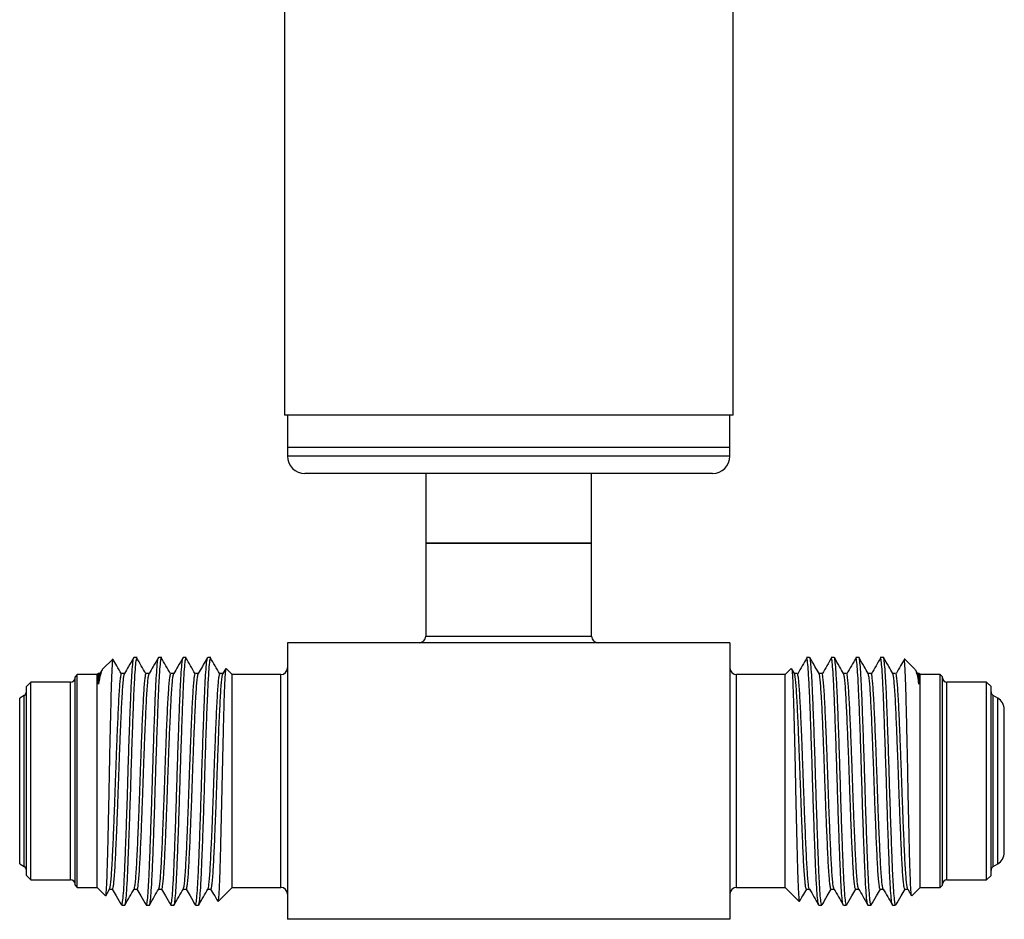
# Model space of a CAD drawing. Header units: inches. Extents: x 3.16 to 12.52, y 1.38 to 9.55.
# Tile 6 of 13: x 7.49 to 8.6, y 3.63 to 4.64. Entities that reach past the tile are written whole.
import ezdxf

# ---------------------------------------------------------------- set-up
doc = ezdxf.new("R2010")
doc.units = ezdxf.units.IN
doc.header["$MEASUREMENT"] = 0

msp = doc.modelspace()

# ---------------------------------------------------------------- linework, layer by layer
at = {"color": 7, "linetype": 'Continuous', "lineweight": 25}
for p, q in [((8.2929, 4.1974), (8.2929, 5.2831)), ((7.7859, 4.8992), (7.7859, 4.1974)), ((8.2929, 4.1974), (7.7859, 4.1974)), ((7.7894, 4.1974), (7.7894, 4.161)), ((8.2894, 4.161), (8.2894, 4.1974)), ((7.7894, 4.161), (7.7894, 4.1512)), ((8.2161, 4.161), (7.7894, 4.161)), ((8.2894, 4.161), (8.2161, 4.161)), ((8.2894, 4.1512), (8.2894, 4.161)), ((8.2161, 4.1512), (7.7894, 4.1512)), ((8.2894, 4.1512), (8.2161, 4.1512)), ((8.2022, 4.1315), (7.8091, 4.1315)), ((7.9456, 4.1315), (7.9456, 4.0528)), ((8.1331, 4.0528), (8.1331, 4.1315)), ((8.2697, 4.1315), (8.2022, 4.1315)), ((7.9456, 4.0528), (7.9456, 3.9478)), ((7.9456, 4.0528), (8.1331, 4.0528)), ((8.1057, 4.0528), (7.9456, 4.0528)), ((8.1331, 4.0528), (8.1057, 4.0528)), ((8.1331, 3.9478), (8.1331, 4.0528)), ((7.7894, 3.9403), (7.7894, 3.6278)), ((8.2894, 3.9403), (7.7894, 3.9403)), ((7.9456, 3.9478), (8.1331, 3.9478)), ((8.2894, 3.9403), (8.2894, 3.6278)), ((7.5923, 3.9221), (7.5804, 3.9103)), ((7.6195, 3.9237), (7.616, 3.9237)), ((7.6473, 3.9237), (7.6438, 3.9237)), ((7.6751, 3.9237), (7.6716, 3.9237)), ((7.7028, 3.9237), (7.6994, 3.9237)), ((8.3794, 3.9237), (8.3759, 3.9237)), ((8.4071, 3.9237), (8.4037, 3.9237)), ((8.4349, 3.9237), (8.4315, 3.9237)), ((8.4627, 3.9237), (8.4592, 3.9237)), ((8.4983, 3.9103), (8.4865, 3.9221)), ((7.5758, 3.9057), (7.5744, 3.9043)), ((7.5777, 3.9057), (7.5758, 3.9057)), ((7.5799, 3.9095), (7.5776, 3.9055)), ((7.7197, 3.9111), (7.7165, 3.9055)), ((7.7269, 3.9043), (7.7201, 3.911)), ((8.3586, 3.911), (8.3519, 3.9043)), ((8.3623, 3.9055), (8.359, 3.9111)), ((8.5012, 3.9055), (8.4989, 3.9095)), ((8.5029, 3.9057), (8.501, 3.9057)), ((8.5044, 3.9043), (8.5029, 3.9057)), ((7.4994, 3.8958), (7.4944, 3.8908)), ((7.5444, 3.8958), (7.4994, 3.8958)), ((7.4994, 3.6723), (7.4994, 3.8958)), ((7.5444, 3.6723), (7.5444, 3.8958)), ((7.5519, 3.9043), (7.5494, 3.9018)), ((7.5494, 3.6663), (7.5494, 3.9018)), ((7.5744, 3.9043), (7.5519, 3.9043)), ((7.5519, 3.6638), (7.5519, 3.9043)), ((7.5744, 3.6638), (7.5744, 3.9043)), ((7.7819, 3.9043), (7.7269, 3.9043)), ((7.7269, 3.6638), (7.7269, 3.9043)), ((7.7819, 3.6638), (7.7819, 3.9043)), ((8.3519, 3.9043), (8.2969, 3.9043)), ((8.2969, 3.6638), (8.2969, 3.9043)), ((8.3519, 3.6638), (8.3519, 3.9043)), ((8.5269, 3.9043), (8.5044, 3.9043)), ((8.5044, 3.6638), (8.5044, 3.9043)), ((8.5294, 3.9018), (8.5269, 3.9043)), ((8.5269, 3.6638), (8.5269, 3.9043)), ((8.5294, 3.6663), (8.5294, 3.9018)), ((8.5794, 3.8958), (8.5344, 3.8958)), ((8.5344, 3.6723), (8.5344, 3.8958)), ((8.5844, 3.8908), (8.5794, 3.8958)), ((8.5794, 3.6723), (8.5794, 3.8958)), ((7.4944, 3.6773), (7.4944, 3.8908)), ((8.5844, 3.6773), (8.5844, 3.8908)), ((7.4919, 3.8806), (7.4869, 3.8777)), ((7.4869, 3.6903), (7.4869, 3.8777)), ((7.4919, 3.6874), (7.4919, 3.8806)), ((8.5919, 3.8777), (8.5869, 3.8806)), ((8.5869, 3.6874), (8.5869, 3.8806)), ((8.5919, 3.6903), (8.5919, 3.8777)), ((8.5994, 3.7033), (8.5994, 3.8648)), ((7.4869, 3.6903), (7.4919, 3.6874)), ((8.5869, 3.6874), (8.5919, 3.6903)), ((7.4944, 3.6773), (7.4994, 3.6723)), ((7.4994, 3.6723), (7.5444, 3.6723)), ((8.5344, 3.6723), (8.5794, 3.6723)), ((8.5794, 3.6723), (8.5844, 3.6773)), ((7.5494, 3.6663), (7.5519, 3.6638)), ((7.5519, 3.6638), (7.5744, 3.6638)), ((7.5744, 3.6638), (7.5837, 3.6544)), ((7.5841, 3.6544), (7.5885, 3.662)), ((7.5884, 3.6618), (7.5917, 3.6618)), ((7.7111, 3.648), (7.7269, 3.6638)), ((7.7269, 3.6638), (7.7819, 3.6638)), ((8.2969, 3.6638), (8.3519, 3.6638)), ((8.3519, 3.6638), (8.3676, 3.648)), ((8.487, 3.6618), (8.4904, 3.6618)), ((8.4902, 3.662), (8.4946, 3.6544)), ((8.495, 3.6544), (8.5044, 3.6638)), ((8.5044, 3.6638), (8.5269, 3.6638)), ((8.5269, 3.6638), (8.5294, 3.6663)), ((7.6021, 3.6438), (7.6056, 3.6438)), ((7.6299, 3.6438), (7.6334, 3.6438)), ((7.6577, 3.6438), (7.6612, 3.6438)), ((7.6855, 3.6438), (7.689, 3.6438)), ((8.3898, 3.6438), (8.3933, 3.6438)), ((8.4176, 3.6438), (8.421, 3.6438)), ((8.4453, 3.6438), (8.4488, 3.6438)), ((8.4731, 3.6438), (8.4766, 3.6438)), ((8.2894, 3.6278), (7.7894, 3.6278))]:
    msp.add_line(p, q, dxfattribs=at)
for centre, radius, start, end in [((7.8091, 4.1512), 0.0197, 180, 270), ((8.2697, 4.1512), 0.0197, 270, 0), ((7.9381, 3.9478), 0.0075, 270, 0), ((8.1406, 3.9478), 0.0075, 180, 270), ((7.7819, 3.9118), 0.0075, 270, 360), ((8.2969, 3.9118), 0.0075, 180, 270), ((7.5444, 3.9008), 0.005, 270, 360), ((8.5344, 3.9008), 0.005, 180, 270), ((7.4894, 3.885), 0.005, 300, 360), ((8.5894, 3.885), 0.005, 180, 240), ((8.5844, 3.8648), 0.015, 360, 60), ((8.5844, 3.7033), 0.015, 300, 0), ((7.4894, 3.683), 0.005, 0, 60), ((8.5894, 3.683), 0.005, 120, 180), ((7.5444, 3.6673), 0.005, 0, 90), ((8.5344, 3.6673), 0.005, 90, 180), ((7.7819, 3.6563), 0.0075, 0, 90), ((8.2969, 3.6563), 0.0075, 90, 180)]:
    msp.add_arc(centre, radius, start, end, dxfattribs=at)
for points, knots in [([(7.5839, 3.6545), (7.5839, 3.6544), (7.5841, 3.6537), (7.5845, 3.656), (7.5849, 3.6616), (7.5854, 3.6709), (7.5859, 3.6834), (7.5863, 3.6988), (7.5868, 3.7168), (7.5872, 3.7367), (7.5877, 3.7582), (7.5881, 3.7804), (7.5886, 3.803), (7.589, 3.825), (7.5895, 3.8463), (7.59, 3.8659), (7.5904, 3.8833), (7.5909, 3.898), (7.5913, 3.9097), (7.5918, 3.9177), (7.5922, 3.9219), (7.5924, 3.9219), (7.5925, 3.9219)], [0, 0, 0, 0, 0.011547, 0.063734, 0.115005, 0.167743, 0.219354, 0.272456, 0.324294, 0.377596, 0.430074, 0.484074, 0.536547, 0.590494, 0.643778, 0.698603, 0.751949, 0.806817, 0.861109, 0.916981, 0.971273, 1, 1, 1, 1]), ([(7.6018, 3.9052), (7.6, 3.9082), (7.5969, 3.9136), (7.5937, 3.9191), (7.5923, 3.9215)], [0, 0, 0, 0, 0.5506123, 1, 1, 1, 1]), ([(7.6021, 3.6438), (7.6024, 3.6443), (7.603, 3.6453), (7.6039, 3.6536), (7.6048, 3.6666), (7.6056, 3.6841), (7.6065, 3.7054), (7.6074, 3.7298), (7.6083, 3.7563), (7.6091, 3.7837), (7.6099, 3.8111), (7.6108, 3.8377), (7.6117, 3.8621), (7.6126, 3.8834), (7.6134, 3.9009), (7.6143, 3.9138), (7.6151, 3.9216), (7.6156, 3.9226), (7.6158, 3.923)], [0, 0, 0, 0, 0.062942, 0.127155, 0.191369, 0.254348, 0.317325, 0.381538, 0.445753, 0.508731, 0.571708, 0.635921, 0.700136, 0.763114, 0.826091, 0.890304, 0.954519, 1, 1, 1, 1]), ([(7.6158, 3.9235), (7.6139, 3.9202), (7.6104, 3.9141), (7.6069, 3.9081), (7.6054, 3.9055)], [0, 0, 0, 0, 0.562335, 1, 1, 1, 1]), ([(7.6056, 3.6438), (7.6059, 3.6443), (7.6065, 3.6453), (7.6074, 3.6536), (7.6083, 3.6666), (7.6091, 3.6841), (7.6099, 3.7054), (7.6108, 3.7298), (7.6117, 3.7563), (7.6126, 3.7837), (7.6134, 3.8111), (7.6143, 3.8377), (7.6152, 3.8621), (7.616, 3.8834), (7.6169, 3.9009), (7.6178, 3.9138), (7.6185, 3.9212), (7.619, 3.9222), (7.6191, 3.9225)], [0, 0, 0, 0, 0.063763, 0.128807, 0.193851, 0.257644, 0.321435, 0.386479, 0.451524, 0.515317, 0.579108, 0.644152, 0.709197, 0.772989, 0.83678, 0.901825, 0.966869, 1, 1, 1, 1]), ([(7.6295, 3.9052), (7.6278, 3.9082), (7.6243, 3.9142), (7.6208, 3.9201), (7.6191, 3.9231)], [0, 0, 0, 0, 0.499992, 1, 1, 1, 1]), ([(7.6299, 3.6438), (7.6302, 3.6443), (7.6308, 3.6453), (7.6317, 3.6536), (7.6326, 3.6666), (7.6334, 3.6841), (7.6342, 3.7054), (7.6351, 3.7298), (7.636, 3.7563), (7.6369, 3.7837), (7.6377, 3.8111), (7.6386, 3.8377), (7.6395, 3.8621), (7.6403, 3.8834), (7.6412, 3.9009), (7.6421, 3.9138), (7.6429, 3.9216), (7.6434, 3.9226), (7.6436, 3.923)], [0, 0, 0, 0, 0.062942, 0.127155, 0.191369, 0.254348, 0.317325, 0.381538, 0.445753, 0.508731, 0.571708, 0.635921, 0.700136, 0.763114, 0.826091, 0.890304, 0.954519, 1, 1, 1, 1]), ([(7.6436, 3.9235), (7.6416, 3.9202), (7.6381, 3.9141), (7.6347, 3.9081), (7.6331, 3.9055)], [0, 0, 0, 0, 0.5623347, 1, 1, 1, 1]), ([(7.6334, 3.6438), (7.6337, 3.6443), (7.6342, 3.6453), (7.6351, 3.6536), (7.636, 3.6666), (7.6369, 3.6841), (7.6377, 3.7054), (7.6386, 3.7298), (7.6395, 3.7563), (7.6403, 3.7837), (7.6412, 3.8111), (7.6421, 3.8377), (7.643, 3.8621), (7.6438, 3.8834), (7.6447, 3.9009), (7.6456, 3.9138), (7.6463, 3.9212), (7.6467, 3.9222), (7.6469, 3.9225)], [0, 0, 0, 0, 0.063763, 0.128807, 0.193851, 0.257644, 0.321435, 0.386479, 0.451524, 0.515317, 0.579108, 0.644152, 0.709197, 0.772989, 0.83678, 0.901824, 0.966869, 1, 1, 1, 1]), ([(7.6573, 3.9052), (7.6556, 3.9082), (7.6521, 3.9142), (7.6486, 3.9201), (7.6469, 3.9231)], [0, 0, 0, 0, 0.499991, 1, 1, 1, 1]), ([(7.6577, 3.6438), (7.658, 3.6443), (7.6585, 3.6453), (7.6594, 3.6536), (7.6603, 3.6666), (7.6612, 3.6841), (7.662, 3.7054), (7.6629, 3.7298), (7.6638, 3.7563), (7.6646, 3.7837), (7.6655, 3.8111), (7.6664, 3.8377), (7.6673, 3.8621), (7.6681, 3.8834), (7.669, 3.9009), (7.6699, 3.9138), (7.6707, 3.9216), (7.6712, 3.9226), (7.6714, 3.923)], [0, 0, 0, 0, 0.062942, 0.127155, 0.191369, 0.254348, 0.317325, 0.381538, 0.445752, 0.508731, 0.571708, 0.635921, 0.700136, 0.763114, 0.826091, 0.890304, 0.954519, 1, 1, 1, 1]), ([(7.6714, 3.9235), (7.6694, 3.9202), (7.6659, 3.9141), (7.6624, 3.9081), (7.6609, 3.9055)], [0, 0, 0, 0, 0.562334, 1, 1, 1, 1]), ([(7.6612, 3.6438), (7.6615, 3.6443), (7.662, 3.6453), (7.6629, 3.6536), (7.6638, 3.6666), (7.6646, 3.6841), (7.6655, 3.7054), (7.6664, 3.7298), (7.6673, 3.7563), (7.6681, 3.7837), (7.669, 3.8111), (7.6699, 3.8377), (7.6708, 3.8621), (7.6716, 3.8834), (7.6724, 3.9009), (7.6733, 3.9138), (7.6741, 3.9212), (7.6745, 3.9222), (7.6747, 3.9225)], [0, 0, 0, 0, 0.063763, 0.128807, 0.193851, 0.257644, 0.321435, 0.386479, 0.451524, 0.515317, 0.579108, 0.644152, 0.709196, 0.772989, 0.83678, 0.901824, 0.966869, 1, 1, 1, 1]), ([(7.6851, 3.9052), (7.6834, 3.9082), (7.6799, 3.9142), (7.6764, 3.9201), (7.6747, 3.9231)], [0, 0, 0, 0, 0.4999909, 1, 1, 1, 1]), ([(7.6855, 3.6438), (7.6858, 3.6443), (7.6863, 3.6453), (7.6872, 3.6536), (7.6881, 3.6666), (7.689, 3.6841), (7.6898, 3.7054), (7.6907, 3.7298), (7.6916, 3.7563), (7.6924, 3.7837), (7.6933, 3.8111), (7.6942, 3.8377), (7.6951, 3.8621), (7.6959, 3.8834), (7.6967, 3.9009), (7.6976, 3.9138), (7.6985, 3.9216), (7.6989, 3.9226), (7.6991, 3.923)], [0, 0, 0, 0, 0.062942, 0.127155, 0.191369, 0.254348, 0.317325, 0.381538, 0.445752, 0.508731, 0.571708, 0.635921, 0.700136, 0.763114, 0.826091, 0.890304, 0.954519, 1, 1, 1, 1]), ([(7.6991, 3.9235), (7.6972, 3.9202), (7.6937, 3.9141), (7.6902, 3.9081), (7.6887, 3.9055)], [0, 0, 0, 0, 0.562333, 1, 1, 1, 1]), ([(7.689, 3.6438), (7.6892, 3.6443), (7.6898, 3.6453), (7.6907, 3.6536), (7.6916, 3.6666), (7.6924, 3.6841), (7.6933, 3.7054), (7.6942, 3.7298), (7.6951, 3.7563), (7.6959, 3.7837), (7.6967, 3.8111), (7.6976, 3.8377), (7.6985, 3.8621), (7.6994, 3.8834), (7.7002, 3.9009), (7.7011, 3.9138), (7.7019, 3.9212), (7.7023, 3.9222), (7.7024, 3.9225)], [0, 0, 0, 0, 0.063763, 0.128807, 0.193851, 0.257644, 0.321435, 0.386479, 0.451524, 0.515317, 0.579108, 0.644152, 0.709196, 0.772989, 0.83678, 0.901824, 0.966869, 1, 1, 1, 1]), ([(7.7129, 3.9052), (7.7111, 3.9082), (7.7077, 3.9142), (7.7042, 3.9201), (7.7024, 3.9231)], [0, 0, 0, 0, 0.499991, 1, 1, 1, 1]), ([(8.3763, 3.9231), (8.3746, 3.9201), (8.3711, 3.9142), (8.3676, 3.9082), (8.3659, 3.9052)], [0, 0, 0, 0, 0.500009, 1, 1, 1, 1]), ([(8.3896, 3.6445), (8.3894, 3.6449), (8.3889, 3.6459), (8.3881, 3.6537), (8.3872, 3.6666), (8.3863, 3.6841), (8.3855, 3.7054), (8.3846, 3.7298), (8.3837, 3.7563), (8.3828, 3.7837), (8.382, 3.8111), (8.3811, 3.8377), (8.3802, 3.8621), (8.3794, 3.8834), (8.3785, 3.9009), (8.3776, 3.9138), (8.3769, 3.9212), (8.3764, 3.9222), (8.3763, 3.9225)], [0, 0, 0, 0, 0.047332, 0.113518, 0.179704, 0.244616, 0.309527, 0.375712, 0.441898, 0.506811, 0.571721, 0.637907, 0.704093, 0.769005, 0.833916, 0.900101, 0.966288, 1, 1, 1, 1]), ([(8.3933, 3.6438), (8.393, 3.6443), (8.3924, 3.6453), (8.3915, 3.6536), (8.3906, 3.6666), (8.3898, 3.6841), (8.3889, 3.7054), (8.3881, 3.7298), (8.3872, 3.7563), (8.3863, 3.7837), (8.3855, 3.8111), (8.3846, 3.8377), (8.3837, 3.8621), (8.3828, 3.8834), (8.382, 3.9008), (8.3811, 3.9141), (8.3802, 3.9215), (8.3797, 3.9246), (8.3794, 3.9237), (8.3794, 3.9237)], [0, 0, 0, 0, 0.061857, 0.124965, 0.188073, 0.249967, 0.311858, 0.374966, 0.438074, 0.499967, 0.561859, 0.624967, 0.688075, 0.749968, 0.81186, 0.874967, 0.938075, 0.999969, 1, 1, 1, 1]), ([(8.3901, 3.9055), (8.3885, 3.9081), (8.385, 3.9141), (8.3816, 3.9202), (8.3796, 3.9235)], [0, 0, 0, 0, 0.437667, 1, 1, 1, 1]), ([(8.4041, 3.9231), (8.4023, 3.9201), (8.3989, 3.9142), (8.3954, 3.9082), (8.3936, 3.9052)], [0, 0, 0, 0, 0.500009, 1, 1, 1, 1]), ([(8.4173, 3.6445), (8.4171, 3.6449), (8.4166, 3.6459), (8.4158, 3.6537), (8.4149, 3.6666), (8.4141, 3.6841), (8.4133, 3.7054), (8.4124, 3.7298), (8.4115, 3.7563), (8.4106, 3.7837), (8.4098, 3.8111), (8.4089, 3.8377), (8.408, 3.8621), (8.4071, 3.8834), (8.4063, 3.9009), (8.4054, 3.9138), (8.4047, 3.9212), (8.4042, 3.9222), (8.4041, 3.9225)], [0, 0, 0, 0, 0.047332, 0.113518, 0.179704, 0.244616, 0.309527, 0.375712, 0.441898, 0.506811, 0.571721, 0.637907, 0.704093, 0.769005, 0.833916, 0.900102, 0.966288, 1, 1, 1, 1]), ([(8.421, 3.6438), (8.4208, 3.6443), (8.4202, 3.6453), (8.4193, 3.6536), (8.4184, 3.6666), (8.4176, 3.6841), (8.4167, 3.7054), (8.4158, 3.7298), (8.4149, 3.7563), (8.4141, 3.7837), (8.4133, 3.8111), (8.4124, 3.8377), (8.4115, 3.8621), (8.4106, 3.8834), (8.4098, 3.9008), (8.4089, 3.9141), (8.408, 3.9215), (8.4074, 3.9246), (8.4071, 3.9237), (8.4071, 3.9237)], [0, 0, 0, 0, 0.061857, 0.124965, 0.188073, 0.249967, 0.311858, 0.374966, 0.438074, 0.499967, 0.561859, 0.624967, 0.688075, 0.749968, 0.81186, 0.874967, 0.938075, 0.999969, 1, 1, 1, 1]), ([(8.4178, 3.9055), (8.4163, 3.9081), (8.4128, 3.9141), (8.4093, 3.9202), (8.4074, 3.9235)], [0, 0, 0, 0, 0.437666, 1, 1, 1, 1]), ([(8.4319, 3.9231), (8.4301, 3.9201), (8.4266, 3.9142), (8.4232, 3.9082), (8.4214, 3.9052)], [0, 0, 0, 0, 0.500009, 1, 1, 1, 1]), ([(8.4451, 3.6445), (8.4449, 3.6449), (8.4444, 3.6459), (8.4436, 3.6537), (8.4427, 3.6666), (8.4419, 3.6841), (8.441, 3.7054), (8.4401, 3.7298), (8.4392, 3.7563), (8.4384, 3.7837), (8.4376, 3.8111), (8.4367, 3.8377), (8.4358, 3.8621), (8.4349, 3.8834), (8.4341, 3.9009), (8.4332, 3.9138), (8.4324, 3.9212), (8.432, 3.9222), (8.4319, 3.9225)], [0, 0, 0, 0, 0.047332, 0.113518, 0.179704, 0.244616, 0.309527, 0.375712, 0.441898, 0.506811, 0.571721, 0.637907, 0.704093, 0.769005, 0.833916, 0.900102, 0.966288, 1, 1, 1, 1]), ([(8.4488, 3.6438), (8.4485, 3.6443), (8.448, 3.6453), (8.4471, 3.6536), (8.4462, 3.6666), (8.4453, 3.6841), (8.4445, 3.7054), (8.4436, 3.7298), (8.4427, 3.7563), (8.4419, 3.7837), (8.441, 3.8111), (8.4401, 3.8377), (8.4392, 3.8621), (8.4384, 3.8834), (8.4376, 3.9008), (8.4367, 3.9141), (8.4358, 3.9215), (8.4352, 3.9246), (8.4349, 3.9237), (8.4349, 3.9237)], [0, 0, 0, 0, 0.061857, 0.124965, 0.188073, 0.249967, 0.311858, 0.374966, 0.438074, 0.499967, 0.561859, 0.624967, 0.688075, 0.749968, 0.81186, 0.874967, 0.938075, 0.999969, 1, 1, 1, 1]), ([(8.4456, 3.9055), (8.4441, 3.9081), (8.4406, 3.9141), (8.4371, 3.9202), (8.4352, 3.9235)], [0, 0, 0, 0, 0.437665, 1, 1, 1, 1]), ([(8.4596, 3.9231), (8.4579, 3.9201), (8.4544, 3.9142), (8.4509, 3.9082), (8.4492, 3.9052)], [0, 0, 0, 0, 0.500008, 1, 1, 1, 1]), ([(8.4729, 3.6445), (8.4727, 3.6449), (8.4722, 3.6459), (8.4714, 3.6537), (8.4705, 3.6666), (8.4696, 3.6841), (8.4688, 3.7054), (8.4679, 3.7298), (8.467, 3.7563), (8.4662, 3.7837), (8.4653, 3.8111), (8.4644, 3.8377), (8.4635, 3.8621), (8.4627, 3.8834), (8.4619, 3.9009), (8.461, 3.9138), (8.4602, 3.9212), (8.4598, 3.9222), (8.4596, 3.9225)], [0, 0, 0, 0, 0.047332, 0.113518, 0.179704, 0.244616, 0.309527, 0.375712, 0.441898, 0.506811, 0.571721, 0.637907, 0.704093, 0.769005, 0.833916, 0.900102, 0.966288, 1, 1, 1, 1]), ([(8.4766, 3.6438), (8.4763, 3.6443), (8.4758, 3.6453), (8.4749, 3.6536), (8.474, 3.6666), (8.4731, 3.6841), (8.4723, 3.7054), (8.4714, 3.7298), (8.4705, 3.7563), (8.4696, 3.7837), (8.4688, 3.8111), (8.4679, 3.8377), (8.467, 3.8621), (8.4662, 3.8834), (8.4653, 3.9008), (8.4644, 3.9141), (8.4635, 3.9215), (8.463, 3.9246), (8.4627, 3.9237), (8.4627, 3.9237)], [0, 0, 0, 0, 0.061857, 0.124965, 0.188073, 0.249967, 0.311858, 0.374966, 0.438074, 0.499967, 0.561859, 0.624967, 0.688075, 0.749968, 0.81186, 0.874967, 0.938075, 0.999969, 1, 1, 1, 1]), ([(8.4734, 3.9055), (8.4719, 3.9081), (8.4684, 3.9141), (8.4649, 3.9202), (8.4629, 3.9235)], [0, 0, 0, 0, 0.437665, 1, 1, 1, 1]), ([(8.4865, 3.9215), (8.485, 3.9191), (8.4819, 3.9136), (8.4787, 3.9082), (8.477, 3.9052)], [0, 0, 0, 0, 0.449388, 1, 1, 1, 1]), ([(8.4947, 3.6545), (8.4946, 3.6549), (8.4943, 3.6558), (8.4938, 3.6617), (8.4933, 3.6708), (8.4929, 3.6835), (8.4924, 3.6988), (8.492, 3.7168), (8.4915, 3.7367), (8.491, 3.7582), (8.4906, 3.7804), (8.4902, 3.803), (8.4897, 3.825), (8.4892, 3.8463), (8.4888, 3.8659), (8.4883, 3.8833), (8.4879, 3.898), (8.4874, 3.9097), (8.4869, 3.9177), (8.4865, 3.9219), (8.4863, 3.9219), (8.4862, 3.9219)], [0, 0, 0, 0, 0.047014, 0.099201, 0.152881, 0.205414, 0.259464, 0.312227, 0.366481, 0.419896, 0.474861, 0.528271, 0.583181, 0.637417, 0.693221, 0.74752, 0.803367, 0.858629, 0.915498, 0.97076, 1, 1, 1, 1]), ([(7.5759, 3.8936), (7.5759, 3.8946), (7.5758, 3.8995), (7.5758, 3.9046), (7.5758, 3.9054), (7.5758, 3.9057)], [0, 0, 0, 0, 0.1271793, 0.6390646, 1, 1, 1, 1]), ([(7.5806, 3.9102), (7.5805, 3.9101), (7.5798, 3.91), (7.5785, 3.906), (7.577, 3.8999), (7.5761, 3.8949), (7.5759, 3.8936)], [0, 0, 0, 0, 0.0797526, 0.4641718, 0.8612037, 1, 1, 1, 1]), ([(7.5759, 3.8936), (7.5762, 3.8976), (7.5768, 3.9035), (7.5774, 3.9049), (7.5776, 3.9054)], [0, 0, 0, 0, 0.656875, 1, 1, 1, 1]), ([(7.5885, 3.6621), (7.5887, 3.6626), (7.5891, 3.6637), (7.5898, 3.6685), (7.5904, 3.6758), (7.5911, 3.6855), (7.5917, 3.6972), (7.5924, 3.7107), (7.593, 3.7259), (7.5937, 3.7426), (7.5944, 3.76), (7.595, 3.7778), (7.5956, 3.7956), (7.5963, 3.8133), (7.5969, 3.8306), (7.5976, 3.8468), (7.5983, 3.8615), (7.5989, 3.8744), (7.5995, 3.8854), (7.6002, 3.8944), (7.6009, 3.9008), (7.6014, 3.9043), (7.6017, 3.9048), (7.6018, 3.9049)], [0, 0, 0, 0, 0.044953, 0.094612, 0.144456, 0.193933, 0.242518, 0.291101, 0.340577, 0.39042, 0.44008, 0.489018, 0.537348, 0.586583, 0.636365, 0.686147, 0.735383, 0.783713, 0.83265, 0.882309, 0.932152, 0.98163, 1, 1, 1, 1]), ([(7.5917, 3.6621), (7.5918, 3.662), (7.5921, 3.6617), (7.5926, 3.6638), (7.5932, 3.6684), (7.5939, 3.6758), (7.5946, 3.6855), (7.5952, 3.6972), (7.5958, 3.7107), (7.5965, 3.7259), (7.5972, 3.7425), (7.5978, 3.76), (7.5985, 3.7778), (7.5991, 3.7956), (7.5997, 3.8133), (7.6004, 3.8306), (7.6011, 3.8468), (7.6017, 3.8615), (7.6024, 3.8744), (7.603, 3.8854), (7.6037, 3.8944), (7.6043, 3.9008), (7.6049, 3.9045), (7.6052, 3.905), (7.6054, 3.9052)], [0, 0, 0, 0, 0.015353, 0.062901, 0.111152, 0.159582, 0.207656, 0.254863, 0.302068, 0.350141, 0.39857, 0.446822, 0.494372, 0.541331, 0.589169, 0.637539, 0.68591, 0.733749, 0.780709, 0.828258, 0.876508, 0.924938, 0.973012, 1, 1, 1, 1]), ([(7.6055, 3.9057), (7.605, 3.9057), (7.6038, 3.9057), (7.6027, 3.9057), (7.6022, 3.9057)], [0, 0, 0, 0, 0.480524, 1, 1, 1, 1]), ([(7.6163, 3.6623), (7.6163, 3.6623), (7.6166, 3.6624), (7.6171, 3.6651), (7.6178, 3.6706), (7.6184, 3.6788), (7.6191, 3.6892), (7.6197, 3.7015), (7.6204, 3.7156), (7.621, 3.7314), (7.6217, 3.7483), (7.6224, 3.7659), (7.623, 3.7837), (7.6236, 3.8016), (7.6243, 3.8192), (7.6249, 3.8361), (7.6256, 3.8519), (7.6263, 3.866), (7.6269, 3.8783), (7.6275, 3.8887), (7.6282, 3.8969), (7.6289, 3.9023), (7.6293, 3.905), (7.6295, 3.9052), (7.6295, 3.9052)], [0, 0, 0, 0, 0.012096, 0.061341, 0.111133, 0.160925, 0.210171, 0.258511, 0.307458, 0.357127, 0.406981, 0.456468, 0.505062, 0.553655, 0.603142, 0.652995, 0.702665, 0.751613, 0.799952, 0.849197, 0.898989, 0.948781, 0.998027, 1, 1, 1, 1]), ([(7.6195, 3.6621), (7.6196, 3.6621), (7.62, 3.6621), (7.6206, 3.665), (7.6212, 3.6706), (7.6219, 3.6788), (7.6226, 3.6892), (7.6232, 3.7015), (7.6238, 3.7156), (7.6245, 3.7314), (7.6252, 3.7483), (7.6258, 3.7659), (7.6265, 3.7837), (7.6271, 3.8016), (7.6277, 3.8192), (7.6284, 3.8361), (7.6291, 3.8519), (7.6297, 3.866), (7.6303, 3.8783), (7.631, 3.8887), (7.6317, 3.8969), (7.6323, 3.9024), (7.6328, 3.9051), (7.6331, 3.9052), (7.6331, 3.9052)], [0, 0, 0, 0, 0.031159, 0.078997, 0.127367, 0.175736, 0.223576, 0.270535, 0.318083, 0.366333, 0.414763, 0.462836, 0.510043, 0.557247, 0.60532, 0.653749, 0.702, 0.74955, 0.796508, 0.844347, 0.892716, 0.941086, 0.988925, 1, 1, 1, 1]), ([(7.6333, 3.9057), (7.6327, 3.9057), (7.6316, 3.9057), (7.6305, 3.9057), (7.6299, 3.9057)], [0, 0, 0, 0, 0.480521, 1, 1, 1, 1]), ([(7.6441, 3.6623), (7.6442, 3.6625), (7.6445, 3.663), (7.6451, 3.6667), (7.6458, 3.6731), (7.6464, 3.6821), (7.6471, 3.6931), (7.6477, 3.706), (7.6484, 3.7207), (7.649, 3.7369), (7.6497, 3.7541), (7.6504, 3.7718), (7.651, 3.7897), (7.6516, 3.8075), (7.6523, 3.8249), (7.6529, 3.8415), (7.6536, 3.8568), (7.6542, 3.8703), (7.6549, 3.882), (7.6555, 3.8917), (7.6562, 3.899), (7.6568, 3.9036), (7.6572, 3.9045), (7.6573, 3.9049)], [0, 0, 0, 0, 0.028472, 0.07795, 0.127794, 0.177455, 0.226394, 0.274725, 0.323961, 0.373744, 0.423527, 0.472764, 0.521096, 0.570034, 0.619694, 0.669539, 0.719017, 0.767602, 0.816187, 0.865665, 0.915509, 0.96517, 1, 1, 1, 1]), ([(7.6473, 3.6618), (7.6475, 3.662), (7.6479, 3.6625), (7.6486, 3.6666), (7.6492, 3.6731), (7.6499, 3.6821), (7.6506, 3.6931), (7.6512, 3.706), (7.6518, 3.7207), (7.6525, 3.7369), (7.6532, 3.7541), (7.6538, 3.7718), (7.6544, 3.7897), (7.6551, 3.8075), (7.6557, 3.8249), (7.6564, 3.8415), (7.6571, 3.8568), (7.6577, 3.8703), (7.6583, 3.882), (7.659, 3.8917), (7.6597, 3.899), (7.6603, 3.9038), (7.6607, 3.9049), (7.6609, 3.9054)], [0, 0, 0, 0, 0.047013, 0.09508, 0.143504, 0.191748, 0.239292, 0.286245, 0.334077, 0.382441, 0.430805, 0.478638, 0.525591, 0.573134, 0.621378, 0.669801, 0.717869, 0.765069, 0.812268, 0.860335, 0.908759, 0.957003, 1, 1, 1, 1]), ([(7.661, 3.9057), (7.6605, 3.9057), (7.6594, 3.9057), (7.6583, 3.9057), (7.6577, 3.9057)], [0, 0, 0, 0, 0.480519, 1, 1, 1, 1]), ([(7.6718, 3.6621), (7.672, 3.6626), (7.6725, 3.6637), (7.6731, 3.6685), (7.6738, 3.6758), (7.6744, 3.6855), (7.6751, 3.6972), (7.6757, 3.7107), (7.6764, 3.726), (7.677, 3.7426), (7.6777, 3.76), (7.6783, 3.7778), (7.6789, 3.7956), (7.6796, 3.8134), (7.6803, 3.8306), (7.6809, 3.8468), (7.6816, 3.8615), (7.6822, 3.8744), (7.6829, 3.8854), (7.6835, 3.8944), (7.6842, 3.9008), (7.6847, 3.9043), (7.685, 3.9048), (7.6851, 3.9049)], [0, 0, 0, 0, 0.044976, 0.094635, 0.144478, 0.193955, 0.242539, 0.291123, 0.3406, 0.390443, 0.440103, 0.48904, 0.53737, 0.586605, 0.636387, 0.686169, 0.735405, 0.783735, 0.832672, 0.882331, 0.932175, 0.981652, 1, 1, 1, 1]), ([(7.6751, 3.6621), (7.6751, 3.662), (7.6754, 3.6617), (7.6759, 3.6638), (7.6766, 3.6684), (7.6773, 3.6759), (7.6779, 3.6855), (7.6785, 3.6972), (7.6792, 3.7107), (7.6798, 3.726), (7.6805, 3.7426), (7.6812, 3.76), (7.6818, 3.7778), (7.6824, 3.7956), (7.6831, 3.8134), (7.6837, 3.8306), (7.6844, 3.8468), (7.6851, 3.8615), (7.6857, 3.8744), (7.6863, 3.8854), (7.687, 3.8944), (7.6877, 3.9008), (7.6882, 3.9045), (7.6886, 3.905), (7.6887, 3.9052)], [0, 0, 0, 0, 0.015377, 0.062926, 0.111177, 0.159607, 0.20768, 0.254887, 0.302092, 0.350166, 0.398596, 0.446847, 0.494396, 0.541356, 0.589195, 0.637564, 0.685935, 0.733774, 0.780734, 0.828283, 0.876533, 0.924963, 0.973037, 1, 1, 1, 1]), ([(7.6888, 3.9057), (7.6883, 3.9057), (7.6872, 3.9057), (7.6861, 3.9057), (7.6855, 3.9057)], [0, 0, 0, 0, 0.480517, 1, 1, 1, 1]), ([(7.6996, 3.6623), (7.6997, 3.6623), (7.6999, 3.6624), (7.7004, 3.6651), (7.7011, 3.6706), (7.7018, 3.6788), (7.7024, 3.6892), (7.703, 3.7015), (7.7037, 3.7156), (7.7044, 3.7314), (7.705, 3.7483), (7.7057, 3.7659), (7.7063, 3.7837), (7.7069, 3.8016), (7.7076, 3.8192), (7.7083, 3.8361), (7.7089, 3.8519), (7.7096, 3.866), (7.7102, 3.8783), (7.7109, 3.8887), (7.7115, 3.8969), (7.7122, 3.9023), (7.7126, 3.905), (7.7129, 3.9052), (7.7129, 3.9052)], [0, 0, 0, 0, 0.012118, 0.061364, 0.111156, 0.160948, 0.210193, 0.258533, 0.30748, 0.35715, 0.407003, 0.45649, 0.505084, 0.553677, 0.603164, 0.653018, 0.702687, 0.751634, 0.799974, 0.84922, 0.899012, 0.948804, 0.998049, 1, 1, 1, 1]), ([(7.7028, 3.6621), (7.703, 3.6621), (7.7033, 3.6621), (7.7039, 3.665), (7.7046, 3.6706), (7.7053, 3.6788), (7.7059, 3.6892), (7.7065, 3.7015), (7.7072, 3.7156), (7.7078, 3.7314), (7.7085, 3.7483), (7.7092, 3.7659), (7.7098, 3.7837), (7.7104, 3.8016), (7.7111, 3.8192), (7.7117, 3.8361), (7.7124, 3.8519), (7.7131, 3.866), (7.7137, 3.8783), (7.7143, 3.8887), (7.715, 3.8969), (7.7157, 3.9024), (7.7162, 3.9051), (7.7164, 3.9052), (7.7165, 3.9052)], [0, 0, 0, 0, 0.0311831, 0.0790217, 0.1273912, 0.1757609, 0.2235997, 0.2705589, 0.3181076, 0.3663581, 0.4147875, 0.4628608, 0.5100664, 0.5572718, 0.605345, 0.6537743, 0.702025, 0.7495739, 0.7965329, 0.8443716, 0.8927412, 0.9411108, 0.9889496, 1, 1, 1, 1]), ([(7.7199, 3.9108), (7.7198, 3.9109), (7.7196, 3.9115), (7.7193, 3.9087), (7.7188, 3.9026), (7.7183, 3.8928), (7.7178, 3.88), (7.7174, 3.8643), (7.7169, 3.8464), (7.7164, 3.8264), (7.7159, 3.8052), (7.7154, 3.7831), (7.7149, 3.7611), (7.7144, 3.7394), (7.7139, 3.7189), (7.7135, 3.6999), (7.713, 3.6834), (7.7125, 3.6694), (7.712, 3.6586), (7.7115, 3.6514), (7.7112, 3.6479), (7.711, 3.6482), (7.7109, 3.6482)], [0, 0, 0, 0, 0.022001, 0.072883, 0.125199, 0.176787, 0.229871, 0.281458, 0.334496, 0.386847, 0.440708, 0.493183, 0.547158, 0.600079, 0.654509, 0.707868, 0.762772, 0.816272, 0.87128, 0.925522, 0.981337, 1, 1, 1, 1]), ([(7.7166, 3.9057), (7.7161, 3.9057), (7.715, 3.9057), (7.7138, 3.9057), (7.7133, 3.9057)], [0, 0, 0, 0, 0.480514, 1, 1, 1, 1]), ([(8.3588, 3.9108), (8.3589, 3.9109), (8.3591, 3.9115), (8.3595, 3.9087), (8.36, 3.9026), (8.3605, 3.8928), (8.3609, 3.88), (8.3614, 3.8643), (8.3619, 3.8464), (8.3624, 3.8264), (8.3629, 3.8052), (8.3633, 3.7831), (8.3638, 3.7611), (8.3643, 3.7394), (8.3648, 3.7189), (8.3653, 3.6999), (8.3657, 3.6834), (8.3662, 3.6694), (8.3667, 3.6586), (8.3672, 3.6514), (8.3676, 3.6479), (8.3678, 3.6482), (8.3678, 3.6482)], [0, 0, 0, 0, 0.022001, 0.072883, 0.125199, 0.176787, 0.229871, 0.281458, 0.334496, 0.386847, 0.440708, 0.493183, 0.547158, 0.600079, 0.654509, 0.707868, 0.762772, 0.816272, 0.87128, 0.925522, 0.981337, 1, 1, 1, 1]), ([(8.3655, 3.9057), (8.3649, 3.9057), (8.3638, 3.9057), (8.3627, 3.9057), (8.3621, 3.9057)], [0, 0, 0, 0, 0.519486, 1, 1, 1, 1]), ([(8.3759, 3.6621), (8.3758, 3.6621), (8.3754, 3.6621), (8.3748, 3.665), (8.3742, 3.6706), (8.3735, 3.6788), (8.3728, 3.6892), (8.3722, 3.7015), (8.3716, 3.7156), (8.3709, 3.7314), (8.3702, 3.7483), (8.3696, 3.7659), (8.369, 3.7837), (8.3683, 3.8016), (8.3677, 3.8192), (8.367, 3.8361), (8.3663, 3.8519), (8.3657, 3.866), (8.3651, 3.8783), (8.3644, 3.8887), (8.3637, 3.8969), (8.3631, 3.9024), (8.3626, 3.9051), (8.3623, 3.9052), (8.3623, 3.9052)], [0, 0, 0, 0, 0.031184, 0.079023, 0.127392, 0.175762, 0.223601, 0.27056, 0.318108, 0.366359, 0.414788, 0.462862, 0.510067, 0.557273, 0.605346, 0.653775, 0.702026, 0.749575, 0.796534, 0.844372, 0.892742, 0.941111, 0.98895, 1, 1, 1, 1]), ([(8.3791, 3.6623), (8.3791, 3.6623), (8.3788, 3.6624), (8.3783, 3.6651), (8.3776, 3.6706), (8.377, 3.6788), (8.3763, 3.6892), (8.3757, 3.7015), (8.3751, 3.7156), (8.3744, 3.7314), (8.3737, 3.7483), (8.3731, 3.7659), (8.3724, 3.7837), (8.3718, 3.8016), (8.3711, 3.8192), (8.3705, 3.8361), (8.3698, 3.8519), (8.3692, 3.866), (8.3685, 3.8783), (8.3679, 3.8887), (8.3672, 3.8969), (8.3665, 3.9023), (8.3661, 3.905), (8.3659, 3.9052), (8.3659, 3.9052)], [0, 0, 0, 0, 0.012118, 0.061364, 0.111155, 0.160947, 0.210193, 0.258533, 0.30748, 0.35715, 0.407003, 0.45649, 0.505084, 0.553677, 0.603164, 0.653018, 0.702687, 0.751634, 0.799974, 0.84922, 0.899012, 0.948804, 0.998049, 1, 1, 1, 1]), ([(8.3933, 3.9057), (8.3927, 3.9057), (8.3916, 3.9057), (8.3905, 3.9057), (8.3899, 3.9057)], [0, 0, 0, 0, 0.519483, 1, 1, 1, 1]), ([(8.4037, 3.6621), (8.4036, 3.662), (8.4033, 3.6617), (8.4028, 3.6638), (8.4022, 3.6684), (8.4015, 3.6759), (8.4008, 3.6855), (8.4002, 3.6972), (8.3996, 3.7107), (8.3989, 3.726), (8.3982, 3.7426), (8.3976, 3.76), (8.3969, 3.7778), (8.3963, 3.7956), (8.3957, 3.8134), (8.395, 3.8306), (8.3943, 3.8468), (8.3937, 3.8615), (8.3931, 3.8744), (8.3924, 3.8854), (8.3917, 3.8944), (8.3911, 3.9008), (8.3905, 3.9045), (8.3902, 3.905), (8.3901, 3.9052)], [0, 0, 0, 0, 0.015379, 0.062928, 0.111179, 0.159609, 0.207683, 0.254889, 0.302094, 0.350168, 0.398597, 0.446849, 0.494398, 0.541357, 0.589196, 0.637566, 0.685936, 0.733776, 0.780735, 0.828284, 0.876535, 0.924965, 0.973039, 1, 1, 1, 1]), ([(8.4069, 3.6621), (8.4067, 3.6626), (8.4063, 3.6637), (8.4056, 3.6685), (8.405, 3.6758), (8.4043, 3.6855), (8.4037, 3.6972), (8.4031, 3.7107), (8.4024, 3.726), (8.4017, 3.7426), (8.401, 3.76), (8.4004, 3.7778), (8.3998, 3.7956), (8.3991, 3.8134), (8.3985, 3.8306), (8.3978, 3.8468), (8.3971, 3.8615), (8.3965, 3.8744), (8.3959, 3.8854), (8.3952, 3.8944), (8.3945, 3.9008), (8.394, 3.9043), (8.3937, 3.9048), (8.3936, 3.9049)], [0, 0, 0, 0, 0.044975, 0.094635, 0.144478, 0.193955, 0.242539, 0.291123, 0.3406, 0.390443, 0.440102, 0.48904, 0.53737, 0.586605, 0.636387, 0.686169, 0.735405, 0.783735, 0.832672, 0.882331, 0.932175, 0.981652, 1, 1, 1, 1]), ([(8.421, 3.9057), (8.4205, 3.9057), (8.4193, 3.9057), (8.4182, 3.9057), (8.4177, 3.9057)], [0, 0, 0, 0, 0.519481, 1, 1, 1, 1]), ([(8.4315, 3.6618), (8.4312, 3.662), (8.4308, 3.6625), (8.4302, 3.6666), (8.4295, 3.6731), (8.4288, 3.6821), (8.4282, 3.6931), (8.4276, 3.706), (8.4269, 3.7207), (8.4262, 3.7369), (8.4256, 3.7541), (8.4249, 3.7718), (8.4243, 3.7897), (8.4237, 3.8075), (8.423, 3.8249), (8.4223, 3.8415), (8.4217, 3.8568), (8.421, 3.8703), (8.4204, 3.882), (8.4198, 3.8917), (8.4191, 3.899), (8.4184, 3.9038), (8.418, 3.9049), (8.4178, 3.9054)], [0, 0, 0, 0, 0.047017, 0.095083, 0.143507, 0.191752, 0.239295, 0.286248, 0.33408, 0.382444, 0.430808, 0.478641, 0.525594, 0.573137, 0.621381, 0.669804, 0.717872, 0.765072, 0.812271, 0.860338, 0.908761, 0.957006, 1, 1, 1, 1]), ([(8.4347, 3.6623), (8.4345, 3.6625), (8.4342, 3.663), (8.4336, 3.6667), (8.433, 3.6731), (8.4323, 3.6821), (8.4317, 3.6931), (8.431, 3.706), (8.4304, 3.7207), (8.4297, 3.7369), (8.429, 3.7541), (8.4284, 3.7718), (8.4278, 3.7897), (8.4271, 3.8075), (8.4265, 3.8249), (8.4258, 3.8415), (8.4251, 3.8568), (8.4245, 3.8703), (8.4239, 3.882), (8.4232, 3.8917), (8.4225, 3.899), (8.4219, 3.9036), (8.4216, 3.9045), (8.4214, 3.9049)], [0, 0, 0, 0, 0.028472, 0.077949, 0.127794, 0.177455, 0.226393, 0.274725, 0.323961, 0.373744, 0.423527, 0.472764, 0.521096, 0.570033, 0.619694, 0.669538, 0.719017, 0.767602, 0.816187, 0.865664, 0.915509, 0.96517, 1, 1, 1, 1]), ([(8.4488, 3.9057), (8.4482, 3.9057), (8.4471, 3.9057), (8.446, 3.9057), (8.4455, 3.9057)], [0, 0, 0, 0, 0.519479, 1, 1, 1, 1]), ([(8.4592, 3.6621), (8.4591, 3.6621), (8.4588, 3.6621), (8.4582, 3.665), (8.4575, 3.6706), (8.4568, 3.6788), (8.4562, 3.6892), (8.4556, 3.7015), (8.4549, 3.7156), (8.4543, 3.7314), (8.4536, 3.7483), (8.4529, 3.7659), (8.4523, 3.7837), (8.4517, 3.8016), (8.451, 3.8192), (8.4503, 3.8361), (8.4497, 3.8519), (8.449, 3.866), (8.4484, 3.8783), (8.4478, 3.8887), (8.4471, 3.8969), (8.4464, 3.9024), (8.4459, 3.9051), (8.4457, 3.9052), (8.4456, 3.9052)], [0, 0, 0, 0, 0.031163, 0.079001, 0.127371, 0.17574, 0.22358, 0.270539, 0.318087, 0.366337, 0.414767, 0.46284, 0.510046, 0.557251, 0.605324, 0.653753, 0.702004, 0.749553, 0.796512, 0.844351, 0.89272, 0.94109, 0.988929, 1, 1, 1, 1]), ([(8.4624, 3.6623), (8.4624, 3.6623), (8.4621, 3.6624), (8.4616, 3.6651), (8.461, 3.6706), (8.4603, 3.6788), (8.4596, 3.6892), (8.459, 3.7015), (8.4584, 3.7156), (8.4577, 3.7314), (8.457, 3.7483), (8.4564, 3.7659), (8.4558, 3.7837), (8.4551, 3.8016), (8.4545, 3.8192), (8.4538, 3.8361), (8.4531, 3.8519), (8.4525, 3.866), (8.4519, 3.8783), (8.4512, 3.8887), (8.4506, 3.8969), (8.4499, 3.9023), (8.4494, 3.905), (8.4492, 3.9052), (8.4492, 3.9052)], [0, 0, 0, 0, 0.012096, 0.061341, 0.111133, 0.160925, 0.210171, 0.258511, 0.307458, 0.357127, 0.40698, 0.456468, 0.505062, 0.553655, 0.603141, 0.652995, 0.702665, 0.751612, 0.799952, 0.849197, 0.898989, 0.948781, 0.998027, 1, 1, 1, 1]), ([(8.4766, 3.9057), (8.476, 3.9057), (8.4749, 3.9057), (8.4738, 3.9057), (8.4732, 3.9057)], [0, 0, 0, 0, 0.519476, 1, 1, 1, 1]), ([(8.487, 3.6621), (8.4869, 3.662), (8.4867, 3.6617), (8.4862, 3.6638), (8.4855, 3.6684), (8.4848, 3.6758), (8.4842, 3.6855), (8.4835, 3.6972), (8.4829, 3.7107), (8.4823, 3.7259), (8.4816, 3.7426), (8.4809, 3.76), (8.4803, 3.7778), (8.4797, 3.7956), (8.479, 3.8133), (8.4783, 3.8306), (8.4777, 3.8468), (8.477, 3.8615), (8.4764, 3.8744), (8.4758, 3.8854), (8.4751, 3.8944), (8.4744, 3.9008), (8.4738, 3.9045), (8.4735, 3.905), (8.4734, 3.9052)], [0, 0, 0, 0, 0.015358, 0.062906, 0.111157, 0.159587, 0.207661, 0.254868, 0.302073, 0.350146, 0.398576, 0.446827, 0.494377, 0.541336, 0.589175, 0.637544, 0.685915, 0.733754, 0.780714, 0.828263, 0.876513, 0.924943, 0.973017, 1, 1, 1, 1]), ([(8.4902, 3.6621), (8.49, 3.6626), (8.4896, 3.6637), (8.489, 3.6685), (8.4883, 3.6758), (8.4876, 3.6855), (8.487, 3.6972), (8.4864, 3.7107), (8.4857, 3.7259), (8.485, 3.7426), (8.4844, 3.76), (8.4837, 3.7778), (8.4831, 3.7956), (8.4825, 3.8133), (8.4818, 3.8306), (8.4811, 3.8468), (8.4805, 3.8615), (8.4799, 3.8744), (8.4792, 3.8854), (8.4786, 3.8944), (8.4779, 3.9008), (8.4774, 3.9043), (8.4771, 3.9048), (8.477, 3.9049)], [0, 0, 0, 0, 0.044953, 0.094612, 0.144455, 0.193933, 0.242517, 0.2911, 0.340577, 0.39042, 0.44008, 0.489018, 0.537348, 0.586583, 0.636364, 0.686146, 0.735382, 0.783713, 0.832649, 0.882308, 0.932152, 0.981629, 1, 1, 1, 1]), ([(8.4981, 3.9102), (8.4983, 3.9101), (8.4989, 3.91), (8.5003, 3.906), (8.5018, 3.8999), (8.5027, 3.8949), (8.5029, 3.8936)], [0, 0, 0, 0, 0.0797526, 0.4641718, 0.8612037, 1, 1, 1, 1]), ([(8.5029, 3.8936), (8.5025, 3.8976), (8.5019, 3.9035), (8.5014, 3.9049), (8.5012, 3.9054)], [0, 0, 0, 0, 0.656922, 1, 1, 1, 1]), ([(8.5029, 3.8936), (8.5029, 3.8946), (8.5029, 3.8995), (8.5029, 3.9046), (8.5029, 3.9054), (8.5029, 3.9057)], [0, 0, 0, 0, 0.127179, 0.639065, 1, 1, 1, 1]), ([(7.5915, 3.662), (7.593, 3.6594), (7.5965, 3.6534), (7.6, 3.6473), (7.6019, 3.644)], [0, 0, 0, 0, 0.437513, 1, 1, 1, 1]), ([(7.6058, 3.6439), (7.6076, 3.647), (7.6111, 3.653), (7.6146, 3.659), (7.6163, 3.662)], [0, 0, 0, 0, 0.500044, 1, 1, 1, 1]), ([(7.6162, 3.6618), (7.6167, 3.6618), (7.6178, 3.6618), (7.6189, 3.6618), (7.6195, 3.6618)], [0, 0, 0, 0, 0.481353, 1, 1, 1, 1]), ([(7.6192, 3.662), (7.6208, 3.6594), (7.6243, 3.6534), (7.6277, 3.6473), (7.6297, 3.644)], [0, 0, 0, 0, 0.437514, 1, 1, 1, 1]), ([(7.6336, 3.6439), (7.6354, 3.647), (7.6388, 3.653), (7.6423, 3.659), (7.6441, 3.662)], [0, 0, 0, 0, 0.500045, 1, 1, 1, 1]), ([(7.6439, 3.6618), (7.6445, 3.6618), (7.6456, 3.6618), (7.6467, 3.6618), (7.6473, 3.6618)], [0, 0, 0, 0, 0.481355, 1, 1, 1, 1]), ([(7.6472, 3.6618), (7.6486, 3.6592), (7.6521, 3.6533), (7.6555, 3.6473), (7.6575, 3.644)], [0, 0, 0, 0, 0.430241, 1, 1, 1, 1]), ([(7.6614, 3.6439), (7.6631, 3.647), (7.6666, 3.653), (7.6701, 3.659), (7.6718, 3.662)], [0, 0, 0, 0, 0.500045, 1, 1, 1, 1]), ([(7.6717, 3.6618), (7.6723, 3.6618), (7.6734, 3.6618), (7.6745, 3.6618), (7.6751, 3.6618)], [0, 0, 0, 0, 0.481357, 1, 1, 1, 1]), ([(7.6748, 3.662), (7.6763, 3.6594), (7.6798, 3.6534), (7.6833, 3.6473), (7.6853, 3.644)], [0, 0, 0, 0, 0.437515, 1, 1, 1, 1]), ([(7.6892, 3.6439), (7.6909, 3.647), (7.6944, 3.653), (7.6979, 3.659), (7.6996, 3.662)], [0, 0, 0, 0, 0.500046, 1, 1, 1, 1]), ([(7.6995, 3.6618), (7.7, 3.6618), (7.7012, 3.6618), (7.7023, 3.6618), (7.7028, 3.6618)], [0, 0, 0, 0, 0.48136, 1, 1, 1, 1]), ([(7.7026, 3.662), (7.7041, 3.6594), (7.7068, 3.6548), (7.7095, 3.6501), (7.7106, 3.6482)], [0, 0, 0, 0, 0.57032, 1, 1, 1, 1]), ([(8.3681, 3.6482), (8.3693, 3.6501), (8.372, 3.6548), (8.3746, 3.6594), (8.3762, 3.662)], [0, 0, 0, 0, 0.42968, 1, 1, 1, 1]), ([(8.3759, 3.6618), (8.3765, 3.6618), (8.3776, 3.6618), (8.3787, 3.6618), (8.3792, 3.6618)], [0, 0, 0, 0, 0.5186404, 1, 1, 1, 1]), ([(8.3791, 3.662), (8.3809, 3.659), (8.3843, 3.653), (8.3878, 3.647), (8.3896, 3.6439)], [0, 0, 0, 0, 0.499954, 1, 1, 1, 1]), ([(8.3935, 3.644), (8.3954, 3.6473), (8.3989, 3.6534), (8.4024, 3.6594), (8.4039, 3.662)], [0, 0, 0, 0, 0.562485, 1, 1, 1, 1]), ([(8.4037, 3.6618), (8.4043, 3.6618), (8.4054, 3.6618), (8.4065, 3.6618), (8.407, 3.6618)], [0, 0, 0, 0, 0.518643, 1, 1, 1, 1]), ([(8.4069, 3.662), (8.4086, 3.659), (8.4121, 3.653), (8.4156, 3.647), (8.4173, 3.6439)], [0, 0, 0, 0, 0.499955, 1, 1, 1, 1]), ([(8.4213, 3.644), (8.4232, 3.6473), (8.4267, 3.6533), (8.4301, 3.6592), (8.4316, 3.6618)], [0, 0, 0, 0, 0.569759, 1, 1, 1, 1]), ([(8.4315, 3.6618), (8.432, 3.6618), (8.4331, 3.6618), (8.4343, 3.6618), (8.4348, 3.6618)], [0, 0, 0, 0, 0.518645, 1, 1, 1, 1]), ([(8.4347, 3.662), (8.4364, 3.659), (8.4399, 3.653), (8.4434, 3.647), (8.4451, 3.6439)], [0, 0, 0, 0, 0.499955, 1, 1, 1, 1]), ([(8.449, 3.644), (8.451, 3.6473), (8.4545, 3.6534), (8.458, 3.6594), (8.4595, 3.662)], [0, 0, 0, 0, 0.562486, 1, 1, 1, 1]), ([(8.4592, 3.6618), (8.4598, 3.6618), (8.4609, 3.6618), (8.462, 3.6618), (8.4626, 3.6618)], [0, 0, 0, 0, 0.518647, 1, 1, 1, 1]), ([(8.4624, 3.662), (8.4642, 3.659), (8.4677, 3.653), (8.4712, 3.647), (8.4729, 3.6439)], [0, 0, 0, 0, 0.499956, 1, 1, 1, 1]), ([(8.4768, 3.644), (8.4788, 3.6473), (8.4823, 3.6534), (8.4857, 3.6594), (8.4873, 3.662)], [0, 0, 0, 0, 0.562487, 1, 1, 1, 1])]:
    msp.add_open_spline(points, degree=3, knots=knots, dxfattribs=at)

doc.saveas('drawing.dxf')
